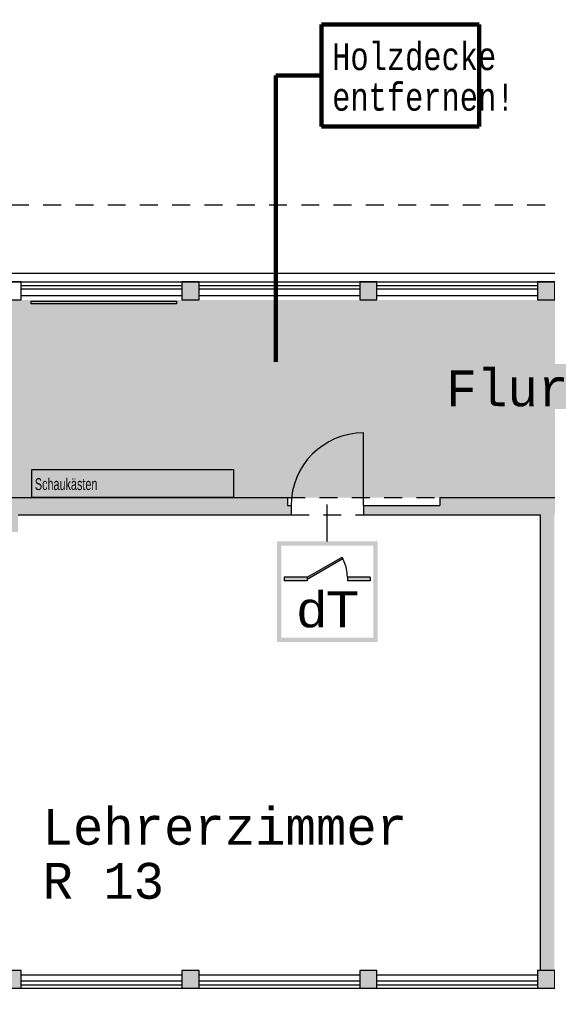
# Model space of a CAD drawing. Header units: metres. Extents: x -5 to 103, y -16 to 22.
# Tile 15 of 23: x 67.1 to 74.46, y -2.8 to 10.92. Entities that reach past the tile are written whole.
import ezdxf

# ---------------------------------------------------------------- set-up
doc = ezdxf.new("R2010")
doc.units = ezdxf.units.M
doc.header["$PDMODE"] = 65
for name, pattern in [('AUSGEZOGEN', [0]), ('LINIE_2', [0.45, 0.25, -0.2]), ('LINIE_9', [0.0003, 0, -0.0003])]:
    doc.linetypes.add(name, pattern=pattern)
for name, color, linetype, lineweight in [('XR$1$003STTXT_BAUTEILBESCHRIFTUNG', 7, 'Continuous', 13), ('XR$1$003UZ013_BETON_STAHLBETON', 8, 'Continuous', 13), ('XR$1$003WN111_ALLGEMEIN', 7, 'Continuous', 13), ('XR$1$004FEGLA_GLAS', 4, 'Continuous', 13), ('XR$1$004TT111_ALLGEMEIN', 7, 'Continuous', 13), ('XR$1$004TT2DD_ZWEIDIMENSIONAL', 4, 'Continuous', 13), ('XR$1$005BM999_SONSTIGES', 8, 'Continuous', 13), ('XR$1$005BMENT_ENTWURF', 8, 'Continuous', 13), ('XR$2$STANDARD', 7, 'Continuous', 25)]:
    doc.layers.add(name, color=color, linetype=linetype, lineweight=lineweight)
doc.styles.add('ARIAL', font='ARIAL.TTF')
doc.styles.add('LUCIDACONSOLE', font='LUCON.TTF')
doc.dimstyles.new('_DIMSTYLE_3', dxfattribs={"dimtxt": 0.75, "dimasz": 1, "dimexe": 0, "dimexo": 1e-06, "dimgap": 0.375, "dimtad": 0, "dimrnd": 0.01, "dimzin": 4, "dimdsep": 46, "dimtxsty": 'Standard', "dimblk1": 'ALL_ML_STRICH', "dimblk2": 'ALL_ML_STRICH', "dimsah": 1, "dimcen": 0, "dimse1": 1, "dimse2": 1, "dimadec": 0, "dimazin": 0, "dimtfac": 1, "dimtdec": 0, "dimtix": 1, "dimtmove": 2, "dimatfit": 3, "dimfxl": 1, "dimtzin": 0, "dimlwd": 0, "dimlwe": 25, "dimarcsym": 0})
doc.dimstyles.new('_DIMSTYLE_4', dxfattribs={"dimtxt": 0.75, "dimasz": 1, "dimexe": 0, "dimexo": 0, "dimgap": 0.375, "dimtad": 0, "dimrnd": 0.01, "dimzin": 4, "dimdsep": 46, "dimtxsty": 'Standard', "dimblk1": 'ALL_ML_STRICH', "dimblk2": 'ALL_ML_STRICH', "dimsah": 1, "dimcen": 0, "dimadec": 0, "dimazin": 0, "dimtfac": 1, "dimtdec": 0, "dimtix": 1, "dimtmove": 2, "dimatfit": 3, "dimfxl": 1, "dimtzin": 0, "dimlwd": 0, "dimlwe": 25, "dimarcsym": 0})

# ---------------------------------------------------------------- blocks, each defined once
blk = doc.blocks.new('ALL_ML_STRICH')
at = {"color": 0, "linetype": 'ByBlock', "lineweight": -2}
for p, q in [((0, -0.5), (0, 0.5)), ((-0.3, -0.3), (0.3, 0.3)), ((-1, 0), (0.5, 0))]:
    blk.add_line(p, q, dxfattribs=at)
blk = doc.blocks.new('*D5')
at = {"layer": 'DEFPOINTS', "color": 0, "linetype": 'AUSGEZOGEN', "lineweight": 25}
for p in [(64.238, 12.539), (99.376, 7.264), (102.724, 7.264)]:
    blk.add_point(p, dxfattribs=at)
at = {"layer": 'XR$2$STANDARD', "color": 0, "linetype": 'AUSGEZOGEN', "lineweight": -2}
for p, q in [((102.724, 11.114), (102.724, 12.539)), ((102.724, 7.264), (102.724, 8.964))]:
    blk.add_line(p, q, dxfattribs=at)
at = {"layer": 'XR$2$STANDARD', "color": 0, "linetype": 'AUSGEZOGEN', "lineweight": 25}
for p, rotation in [((102.724, 12.539), 90), ((102.724, 7.264), -90.00000000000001)]:
    blk.add_blockref('ALL_ML_STRICH', p, dxfattribs=dict(at, rotation=rotation))
at = {"layer": 'XR$2$STANDARD', "color": 0, "linetype": 'AUSGEZOGEN', "lineweight": 25, "insert": (102.724, 10.039), "char_height": 0.75, "width": 1.86375, "attachment_point": 5, "rotation": 90}
blk.add_mtext('\\W0.62;\\A1;{5.28\\H0.495000;\\S^ ;}', dxfattribs=at)
blk = doc.blocks.new('*D8')
at = {"layer": 'DEFPOINTS', "color": 0, "linetype": 'AUSGEZOGEN', "lineweight": 25}
for p in [(64.238, 16.304), (64.238, 12.539), (99.376, 7.264)]:
    blk.add_point(p, dxfattribs=at)
at = {"layer": 'XR$2$STANDARD', "color": 0, "linetype": 'AUSGEZOGEN', "lineweight": -2}
for p, q in [((64.238, 16.304), (80.62, 16.304)), ((83.213, 16.304), (99.376, 16.304))]:
    blk.add_line(p, q, dxfattribs=at)
at = {"layer": 'XR$2$STANDARD', "color": 0, "linetype": 'AUSGEZOGEN', "lineweight": 25, "rotation": 180}
blk.add_blockref('ALL_ML_STRICH', (64.238, 16.304), dxfattribs=at)
at = {"layer": 'XR$2$STANDARD', "color": 0, "linetype": 'AUSGEZOGEN', "lineweight": 25}
blk.add_blockref('ALL_ML_STRICH', (99.376, 16.304), dxfattribs=at)
at = {"layer": 'XR$2$STANDARD', "color": 0, "linetype": 'AUSGEZOGEN', "lineweight": 25, "insert": (81.917, 16.304), "char_height": 0.75, "width": 2.32969, "attachment_point": 5}
blk.add_mtext('\\W0.62;\\A1;{35.14\\H0.495000;\\S^ ;}', dxfattribs=at)
blk = doc.blocks.new('*D9')
at = {"layer": 'DEFPOINTS', "color": 0, "linetype": 'AUSGEZOGEN', "lineweight": 25}
for p in [(38.696, -2.581), (99.376, -2.581), (38.696, -10.833)]:
    blk.add_point(p, dxfattribs=at)
at = {"layer": 'XR$2$STANDARD', "color": 0, "linetype": 'AUSGEZOGEN', "lineweight": -2}
for p, q in [((38.696, -6.596), (38.696, -10.833)), ((99.376, -6.596), (99.376, -10.833)), ((38.696, -10.833), (67.848, -10.833)), ((70.442, -10.833), (99.376, -10.833))]:
    blk.add_line(p, q, dxfattribs=at)
at = {"layer": 'XR$2$STANDARD', "color": 0, "linetype": 'AUSGEZOGEN', "lineweight": 25, "rotation": 180}
blk.add_blockref('ALL_ML_STRICH', (38.696, -10.833), dxfattribs=at)
at = {"layer": 'XR$2$STANDARD', "color": 0, "linetype": 'AUSGEZOGEN', "lineweight": 25}
blk.add_blockref('ALL_ML_STRICH', (99.376, -10.833), dxfattribs=at)
at = {"layer": 'XR$2$STANDARD', "color": 0, "linetype": 'AUSGEZOGEN', "lineweight": 25, "insert": (69.145, -10.833), "char_height": 0.75, "width": 2.32969, "attachment_point": 5}
blk.add_mtext('\\W0.62;\\A1;{60.68\\H0.495000;\\S^ ;}', dxfattribs=at)

msp = doc.modelspace()

# ---------------------------------------------------------------- hatches: boundary and pattern name
at = {"layer": 'XR$1$004TT111_ALLGEMEIN', "linetype": 'AUSGEZOGEN', "lineweight": 25}
for points in [[(69.606, 7.264), (69.606, 7.014), (69.366, 7.014), (69.366, 7.264)], [(72.086, 7.264), (72.086, 7.014), (71.846, 7.014), (71.846, 7.264)], [(74.566, 7.264), (74.566, 7.014), (74.326, 7.014), (74.326, 7.264)], [(75.893, 4.149), (75.893, 4.019), (75.861, 4.019), (74.561, 4.019), (74.561, -2.331), (74.361, -2.331), (74.361, 4.019), (71.898, 4.019), (71.898, 4.149), (72.961, 4.149), (72.961, 4.259), (75.841, 4.259), (75.841, 4.149)], [(67.126, -2.331), (67.126, -2.581), (66.886, -2.581), (66.886, -2.331)], [(69.606, -2.331), (69.606, -2.581), (69.366, -2.581), (69.366, -2.331)]]:
    msp.add_hatch(color=0, dxfattribs=at).paths.add_polyline_path(points, flags=16)
h = msp.add_hatch(color=0, dxfattribs=at)
h.paths.add_polyline_path([(74.566, -2.331), (74.566, -2.581), (74.326, -2.581), (74.326, -2.331)], flags=16)
h.paths.add_polyline_path([(72.086, -2.331), (72.086, -2.581), (71.846, -2.581), (71.846, -2.331)], flags=16)
at = {"layer": 'XR$2$STANDARD', "linetype": 'AUSGEZOGEN', "lineweight": 25, "true_color": 0xc4ffc4}
msp.add_hatch(color=254, dxfattribs=at).paths.add_polyline_path([(66.961, 7.014), (66.961, 4.259), (79.334, 4.259), (79.334, 7.014)])
at = {"layer": 'XR$2$STANDARD', "linetype": 'AUSGEZOGEN', "lineweight": 25}
msp.add_hatch(color=0, dxfattribs=at).paths.add_polyline_path([(70.836, 4.259), (64.406, 4.259), (64.406, 3.779), (64.601, 3.779), (64.601, 4.019), (66.931, 4.019), (66.931, 3.779), (67.081, 3.779), (67.081, 4.019), (70.888, 4.019), (70.888, 4.149), (70.836, 4.149)])
at = {"layer": 'XR$2$STANDARD', "linetype": 'LINIE_9', "lineweight": 140}
h = msp.add_hatch(color=0, dxfattribs=at)
h.paths.add_polyline_path([(72.093, 3.647), (70.693, 3.647), (70.693, 2.247), (72.093, 2.247)])
h.paths.add_polyline_path([(70.753, 3.587), (72.033, 3.587), (72.033, 2.307), (70.753, 2.307)], flags=16)
at = {"layer": 'XR$2$STANDARD', "linetype": 'AUSGEZOGEN', "lineweight": 140}
for points in [[(71.113, 3.147), (71.113, 3.122), (71.609, 3.408), (71.598, 3.427)], [(71.113, 3.097), (71.113, 3.147), (70.793, 3.147), (70.793, 3.097)], [(71.993, 3.097), (71.993, 3.147), (71.673, 3.147), (71.673, 3.097)]]:
    msp.add_hatch(color=0, dxfattribs=at).paths.add_polyline_path(points)

# ---------------------------------------------------------------- linework, layer by layer
at = {"layer": 'XR$1$003STTXT_BAUTEILBESCHRIFTUNG', "color": 1, "linetype": 'AUSGEZOGEN', "lineweight": 25}
for p, q in [((64.281, 7.384), (94.406, 7.384)), ((64.646, 7.264), (94.166, 7.264)), ((67.126, 7.074), (69.366, 7.074)), ((69.606, 7.074), (71.846, 7.074)), ((72.086, 7.074), (74.326, 7.074)), ((67.126, -2.391), (69.366, -2.391)), ((69.606, -2.391), (71.846, -2.391)), ((72.086, -2.391), (74.326, -2.391)), ((54.066, -2.581), (94.166, -2.581))]:
    msp.add_line(p, q, dxfattribs=at)
at = {"layer": 'XR$1$003UZ013_BETON_STAHLBETON', "color": 0, "linetype": 'AUSGEZOGEN', "lineweight": 25}
for p, q in [((67.126, 7.214), (69.366, 7.214)), ((69.366, 7.164), (67.126, 7.164)), ((69.606, 7.214), (71.846, 7.214)), ((71.846, 7.164), (69.606, 7.164)), ((72.086, 7.214), (74.326, 7.214)), ((74.326, 7.164), (72.086, 7.164)), ((69.366, -2.481), (67.126, -2.481)), ((67.126, -2.531), (69.366, -2.531)), ((71.846, -2.481), (69.606, -2.481)), ((69.606, -2.531), (71.846, -2.531)), ((74.326, -2.481), (72.086, -2.481)), ((72.086, -2.531), (74.326, -2.531))]:
    msp.add_line(p, q, dxfattribs=at)
msp.add_lwpolyline([(67.262, 6.997), (69.291, 6.997), (69.291, 6.96), (67.262, 6.96), (67.262, 6.997)], close=True, dxfattribs=at)
at = {"layer": 'XR$1$003WN111_ALLGEMEIN', "color": 2, "linetype": 'AUSGEZOGEN', "lineweight": 25}
for p, q in [((62.131, 4.259), (70.836, 4.259)), ((70.836, 4.259), (70.836, 4.149)), ((72.961, 4.259), (72.961, 4.149)), ((72.961, 4.259), (75.841, 4.259)), ((70.836, 4.149), (70.888, 4.149)), ((70.888, 4.149), (70.888, 4.019)), ((71.898, 4.149), (72.961, 4.149)), ((71.898, 4.149), (71.898, 4.019)), ((67.081, 4.019), (70.888, 4.019)), ((71.898, 4.019), (74.361, 4.019)), ((74.361, 4.019), (74.361, -2.331))]:
    msp.add_line(p, q, dxfattribs=at)
for points in [[(66.886, 7.264), (66.886, 7.014), (67.126, 7.014), (67.126, 7.264), (66.886, 7.264)], [(69.366, 7.264), (69.366, 7.014), (69.606, 7.014), (69.606, 7.264), (69.366, 7.264)], [(71.846, 7.264), (71.846, 7.014), (72.086, 7.014), (72.086, 7.264), (71.846, 7.264)], [(74.326, 7.264), (74.326, 7.014), (74.566, 7.014), (74.566, 7.264), (74.326, 7.264)], [(66.886, -2.331), (66.886, -2.581), (67.126, -2.581), (67.126, -2.331), (66.886, -2.331)], [(69.366, -2.331), (69.366, -2.581), (69.606, -2.581), (69.606, -2.331), (69.366, -2.331)], [(71.846, -2.331), (71.846, -2.581), (72.086, -2.581), (72.086, -2.331), (71.846, -2.331)], [(74.326, -2.331), (74.326, -2.581), (74.566, -2.581), (74.566, -2.331), (74.326, -2.331)]]:
    msp.add_lwpolyline(points, close=True, dxfattribs=at)
at = {"layer": 'XR$1$004TT2DD_ZWEIDIMENSIONAL', "color": 0, "linetype": 'AUSGEZOGEN', "lineweight": 25}
msp.add_lwpolyline([(67.275, 4.648), (70.084, 4.648), (70.084, 4.259), (67.275, 4.259), (67.275, 4.648)], close=True, dxfattribs=at)
at = {"layer": 'XR$1$005BM999_SONSTIGES', "color": 1, "linetype": 'AUSGEZOGEN', "lineweight": 25}
msp.add_line((71.898, 4.149), (71.898, 5.159), dxfattribs=at)
msp.add_arc((71.898, 4.149), 1.01, 90, 180, dxfattribs=at)
at = {"layer": 'XR$1$005BMENT_ENTWURF', "color": 254, "linetype": 'LINIE_2', "lineweight": 25, "true_color": 0xf0f0b4}
for p, q in [((64.281, 8.339), (94.406, 8.339)), ((70.836, 4.259), (72.961, 4.259)), ((70.888, 4.019), (71.898, 4.019))]:
    msp.add_line(p, q, dxfattribs=at)
at = {"layer": 'XR$2$STANDARD', "color": 1, "linetype": 'AUSGEZOGEN', "lineweight": 140}
for p, q in [((73.51, 10.853), (71.313, 10.853)), ((71.313, 10.853), (71.313, 9.429)), ((73.51, 9.429), (73.51, 10.853)), ((71.313, 10.141), (70.674, 10.141)), ((70.674, 10.141), (70.674, 6.152)), ((71.313, 9.429), (73.51, 9.429))]:
    msp.add_line(p, q, dxfattribs=at)
at = {"layer": 'XR$2$STANDARD', "color": 0, "linetype": 'AUSGEZOGEN', "lineweight": 25}
msp.add_line((71.393, 3.647), (71.393, 4.164), dxfattribs=at)
at = {"layer": 'XR$2$STANDARD', "color": 1, "linetype": 'AUSGEZOGEN', "lineweight": 25}
for p, q in [((71.113, 3.147), (71.598, 3.427)), ((71.113, 3.122), (71.609, 3.408)), ((71.113, 3.147), (70.793, 3.147)), ((70.793, 3.147), (70.793, 3.097)), ((71.113, 3.097), (70.793, 3.097)), ((71.113, 3.147), (71.113, 3.097)), ((71.993, 3.147), (71.673, 3.147)), ((71.673, 3.147), (71.673, 3.097)), ((71.993, 3.097), (71.673, 3.097)), ((71.993, 3.147), (71.993, 3.097))]:
    msp.add_line(p, q, dxfattribs=at)
msp.add_arc((71.113, 3.147), 0.56, 0, 30, dxfattribs=at)

# ---------------------------------------------------------------- texts
at = {"layer": 'XR$1$004FEGLA_GLAS', "color": 0, "linetype": 'AUSGEZOGEN', "lineweight": 25, "insert": (73.049, 5.524), "char_height": 0.5, "width": 4.60691, "attachment_point": 7, "style": 'LUCIDACONSOLE'}
msp.add_mtext('\\W1.03;Flur\\~\\~\\~\\~\\~', dxfattribs=at)
at = {"layer": 'XR$1$004FEGLA_GLAS', "color": 0, "linetype": 'AUSGEZOGEN', "lineweight": 25, "insert": (67.422, -0.08), "char_height": 0.5, "width": 6.05723, "attachment_point": 1, "line_spacing_factor": 0.903614, "style": 'LUCIDACONSOLE'}
msp.add_mtext('{\\fLucida Console|i0|b0;\\H0.500000;\\W1.000000;\\C7;Lehrerzimmer}\\P{\\fLucida Console|i0|b0;\\H0.500000;\\W1.000000;\\C7;R 13}\\P', dxfattribs=at)
at = {"layer": 'XR$1$004TT2DD_ZWEIDIMENSIONAL', "color": 0, "linetype": 'AUSGEZOGEN', "lineweight": 140, "insert": (71.461, 10.591), "char_height": 0.375, "width": 3.05468, "attachment_point": 1, "line_spacing_factor": 0.903614, "style": 'LUCIDACONSOLE'}
msp.add_mtext('{\\fLucida Console|i0|b0;\\H0.375000;\\W0.800000;\\C7;Holzdecke}\\P{\\fLucida Console|i0|b0;\\H0.375000;\\W0.800000;\\C7;entfernen!}\\P', dxfattribs=at)
at = {"layer": 'XR$1$004TT2DD_ZWEIDIMENSIONAL', "color": 0, "linetype": 'AUSGEZOGEN', "lineweight": 25, "insert": (67.315, 4.361), "char_height": 0.166, "width": 1.20847, "attachment_point": 7}
msp.add_mtext('\\W0.68;Schaukästen', dxfattribs=at)
at = {"layer": 'XR$2$STANDARD', "color": 0, "linetype": 'AUSGEZOGEN', "lineweight": 25, "insert": (70.973, 2.443), "char_height": 0.5, "width": 1.07943, "attachment_point": 7, "style": 'ARIAL'}
msp.add_mtext('\\W1.05;dT', dxfattribs=at)

# ---------------------------------------------------------------- dimensions: what is measured, and where the dimension line sits
at = {"layer": 'XR$2$STANDARD', "color": 0, "linetype": 'AUSGEZOGEN', "lineweight": 25}
for base, p1, p2, dimstyle, picture, middle in [((99.376, 16.304), (64.238, 12.539), (99.376, 7.264), '_DIMSTYLE_3', '*D8', (81.917, 16.304)), ((99.376, -10.833), (38.696, -6.596), (99.376, -6.596), '_DIMSTYLE_4', '*D9', (69.145, -10.833))]:
    dim = msp.add_linear_dim(base=base, p1=p1, p2=p2, dimstyle=dimstyle, override={"dimpost": '<>', "dimclrd": 0, "dimclre": 0, "dimclrt": 0, "dimlwd": 0, "dimlwe": 25}, dxfattribs=at)
    dim.commit()
    dim.dimension.update_dxf_attribs({"geometry": picture, "text_midpoint": middle})
dim = msp.add_linear_dim(base=(102.723838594, 12.538510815), p1=(99.375977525, 7.263510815), p2=(64.238477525, 12.538510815), angle=90, dimstyle='_DIMSTYLE_3', override={"dimpost": '<>', "dimclrd": 0, "dimclre": 0, "dimclrt": 0, "dimlwd": 0, "dimlwe": 25}, dxfattribs=at)
dim.commit()
dim.dimension.update_dxf_attribs({"geometry": '*D5', "text_midpoint": (102.723838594, 10.038510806)})

doc.saveas('drawing.dxf')
